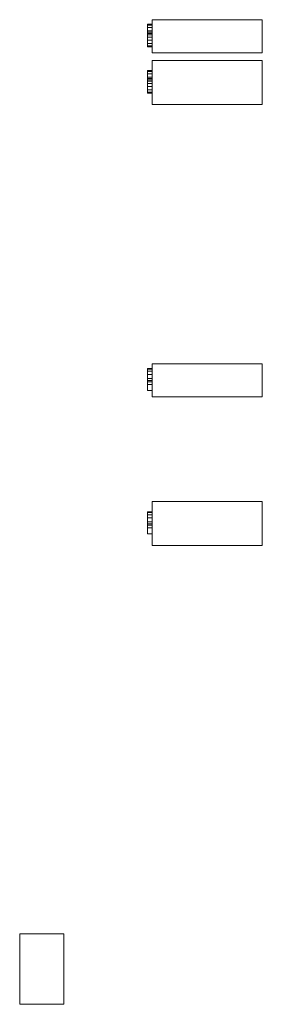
# Model space of a CAD drawing. Header units: millimetres. Extents: x -335 to -225, y 75 to 521.
import ezdxf

# ---------------------------------------------------------------- set-up
doc = ezdxf.new("R2010")
doc.units = ezdxf.units.MM

# ---------------------------------------------------------------- blocks, each defined once
blk = doc.blocks.new('RSen_55_ME_FB_fan coils ducted - 4 pipes_jaga - babw0_05505522-bf-4-20 - concealed wall mounted - 4-pipe_jaga_briza 22_lxhxd 550x545x222 mm-279900-front')
at = {"lineweight": 18}
for p, q in [((-277, 519.05), (-277, 519.4)), ((-275, 519.4), (-277, 519.4)), ((-277, 518.02), (-277, 519.05)), ((-275, 519.05), (-277, 519.05)), ((-277, 516.48), (-277, 518.02)), ((-275, 518.02), (-277, 518.02)), ((-225, 521.5), (-275, 521.5)), ((-275, 506.5), (-275, 521.5)), ((-225, 521.5), (-225, 506.5)), ((-277, 515.87), (-277, 516.48)), ((-275, 516.48), (-277, 516.48)), ((-277, 515.18), (-277, 515.87)), ((-275, 515.87), (-277, 515.87)), ((-277, 514.57), (-277, 515.18)), ((-275, 515.18), (-277, 515.18)), ((-277, 513.57), (-277, 514.57)), ((-275, 514.57), (-277, 514.57)), ((-277, 512.18), (-277, 513.57)), ((-275, 513.57), (-277, 513.57)), ((-277, 510.7), (-277, 512.18)), ((-275, 512.18), (-277, 512.18)), ((-277, 509.63), (-277, 510.7)), ((-275, 510.7), (-277, 510.7)), ((-277, 509.25), (-277, 509.63)), ((-275, 509.63), (-277, 509.63)), ((-275, 509.25), (-277, 509.25)), ((-275, 506.5), (-225, 506.5)), ((-225, 503), (-275, 503)), ((-275, 483), (-275, 503)), ((-225, 503), (-225, 483)), ((-277, 498.05), (-277, 498.4)), ((-275, 498.4), (-277, 498.4)), ((-277, 497.02), (-277, 498.05)), ((-275, 498.05), (-277, 498.05)), ((-277, 495.48), (-277, 497.02)), ((-275, 497.02), (-277, 497.02)), ((-277, 494.87), (-277, 495.48)), ((-275, 495.48), (-277, 495.48)), ((-277, 494.18), (-277, 494.87)), ((-275, 494.87), (-277, 494.87)), ((-277, 493.57), (-277, 494.18)), ((-275, 494.18), (-277, 494.18)), ((-277, 492.57), (-277, 493.57)), ((-275, 493.57), (-277, 493.57)), ((-277, 491.18), (-277, 492.57)), ((-275, 492.57), (-277, 492.57)), ((-277, 489.7), (-277, 491.18)), ((-275, 491.18), (-277, 491.18)), ((-277, 488.63), (-277, 489.7)), ((-275, 489.7), (-277, 489.7)), ((-277, 488.25), (-277, 488.63)), ((-275, 488.63), (-277, 488.63)), ((-275, 488.25), (-277, 488.25)), ((-275, 483), (-225, 483)), ((-277, 362.98), (-277, 363.25)), ((-275, 363.25), (-277, 363.25)), ((-277, 362.04), (-277, 362.98)), ((-275, 362.98), (-277, 362.98)), ((-277, 360.55), (-277, 362.04)), ((-275, 362.04), (-277, 362.04)), ((-225, 365.5), (-275, 365.5)), ((-275, 350.5), (-275, 365.5)), ((-225, 365.5), (-225, 350.5)), ((-277, 358.78), (-277, 360.55)), ((-275, 360.55), (-277, 360.55)), ((-277, 357.86), (-277, 358.78)), ((-275, 358.78), (-277, 358.78)), ((-277, 357.34), (-277, 357.86)), ((-275, 357.86), (-277, 357.86)), ((-277, 356.07), (-277, 357.34)), ((-275, 357.34), (-277, 357.34)), ((-277, 353.4), (-277, 356.07)), ((-275, 356.07), (-277, 356.07)), ((-275, 353.4), (-277, 353.4)), ((-275, 350.5), (-225, 350.5)), ((-225, 303), (-275, 303)), ((-275, 283), (-275, 303)), ((-225, 303), (-225, 283)), ((-277, 297.98), (-277, 298.25)), ((-275, 298.25), (-277, 298.25)), ((-277, 297.04), (-277, 297.98)), ((-275, 297.98), (-277, 297.98)), ((-277, 295.55), (-277, 297.04)), ((-275, 297.04), (-277, 297.04)), ((-277, 293.78), (-277, 295.55)), ((-275, 295.55), (-277, 295.55)), ((-277, 292.86), (-277, 293.78)), ((-275, 293.78), (-277, 293.78)), ((-277, 292.34), (-277, 292.86)), ((-275, 292.86), (-277, 292.86)), ((-277, 291.07), (-277, 292.34)), ((-275, 292.34), (-277, 292.34)), ((-277, 288.4), (-277, 291.07)), ((-275, 291.07), (-277, 291.07)), ((-275, 288.4), (-277, 288.4)), ((-275, 283), (-225, 283)), ((-335, 107), (-335, 75)), ((-335, 107), (-325, 107)), ((-325, 107), (-315, 107)), ((-315, 75), (-315, 107)), ((-325, 75), (-335, 75)), ((-315, 75), (-325, 75))]:
    blk.add_line(p, q, dxfattribs=at)

msp = doc.modelspace()

# ---------------------------------------------------------------- block references
at = {"lineweight": 18}
msp.add_blockref('RSen_55_ME_FB_fan coils ducted - 4 pipes_jaga - babw0_05505522-bf-4-20 - concealed wall mounted - 4-pipe_jaga_briza 22_lxhxd 550x545x222 mm-279900-front', (0, 0), dxfattribs=at)

doc.saveas('drawing.dxf')
